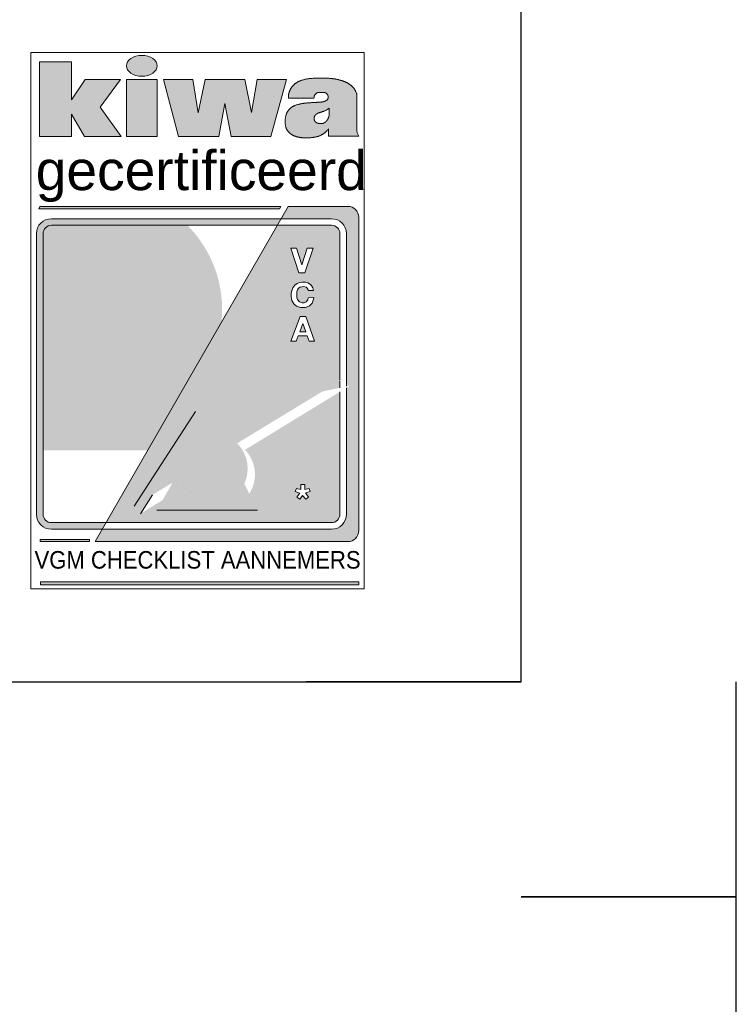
# Model space of a CAD drawing. Header units: millimetres. Extents: x -13501 to 278776, y 0 to 252300.
# Tile 108 of 132: x 263868 to 267200, y 83601 to 88177. Entities that reach past the tile are written whole.
import ezdxf
from ezdxf.enums import TextEntityAlignment as Align

# ---------------------------------------------------------------- set-up
doc = ezdxf.new("R2010")
doc.units = ezdxf.units.MM
doc.header["$LTSCALE"] = 100
doc.layers.get('0').update_dxf_attribs({"linetype": 'CONTINUOUS'})
doc.layers.add('Hulplijnen', color=7, linetype='CONTINUOUS', plot=False)
for name, color, linetype in [('SCHERMER_KADER', 7, 'CONTINUOUS'), ('SCHERMER_ONDERHOEK', 7, 'CONTINUOUS'), ('WT-tekst', 7, 'CONTINUOUS')]:
    doc.layers.add(name, color=color, linetype=linetype)
doc.styles.add('B-01', font='GOTHICI.TTF')
doc.styles.add('cg omega', font='GOTHICI.TTF', dxfattribs={"width": 1.32})
doc.styles.add('CG OMEGA BOLD', font='GOTHICBI.TTF', dxfattribs={"width": 1.32})
doc.styles.add('SANSSERIF', font='sanss___.ttf')

# ---------------------------------------------------------------- blocks, each defined once
blk = doc.blocks.new('vca')
at = {"lineweight": 5}
h = blk.add_hatch(color=256, dxfattribs=at)
h.paths.add_polyline_path([(4.165, 23.666), (2.528, 23.666), (1.889, 22.727), (1.889, 24.481), (0.398, 24.481), (0.398, 21.011), (1.889, 21.011), (1.889, 22.052), (2.498, 21.011), (4.201, 21.011), (3.217, 22.388)])
h.paths.add_polyline_path([(5.873, 23.666), (4.437, 23.666), (4.437, 21.011), (5.873, 21.011)])
edge = h.paths.add_edge_path()
edge.add_ellipse((5.156, 24.305), major_axis=(-0.717, 0), ratio=0.676668, start_angle=0, end_angle=360)
h.paths.add_polyline_path([(7.521, 23.666), (6.157, 23.666), (6.863, 21.011), (8.741, 21.011), (9.019, 22.546), (9.304, 21.011), (11.148, 21.011), (11.88, 23.666), (10.512, 23.666), (10.262, 22.135), (9.944, 23.666), (8.101, 23.666), (7.77, 22.118)])
h.paths.add_polyline_path([(15.147, 22.995), (15.139, 23.023), (15.13, 23.048), (15.122, 23.071), (15.114, 23.091), (15.106, 23.11), (15.098, 23.127), (15.091, 23.143), (15.083, 23.158), (15.075, 23.172), (15.067, 23.185), (15.059, 23.198), (15.051, 23.21), (15.042, 23.222), (15.034, 23.234), (15.025, 23.246), (15.016, 23.257), (15.006, 23.269), (14.996, 23.281), (14.986, 23.293), (14.976, 23.305), (14.965, 23.317), (14.953, 23.329), (14.941, 23.341), (14.929, 23.353), (14.916, 23.365), (14.903, 23.376), (14.89, 23.388), (14.876, 23.399), (14.862, 23.411), (14.847, 23.422), (14.832, 23.433), (14.817, 23.444), (14.801, 23.454), (14.785, 23.465), (14.768, 23.475), (14.752, 23.485), (14.735, 23.495), (14.718, 23.505), (14.7, 23.515), (14.683, 23.524), (14.665, 23.533), (14.647, 23.542), (14.629, 23.551), (14.611, 23.559), (14.593, 23.567), (14.575, 23.575), (14.557, 23.582), (14.54, 23.588), (14.523, 23.594), (14.507, 23.6), (14.49, 23.605), (14.474, 23.61), (14.458, 23.615), (14.442, 23.62), (14.425, 23.624), (14.409, 23.628), (14.392, 23.633), (14.375, 23.637), (14.358, 23.642), (14.34, 23.646), (14.322, 23.651), (14.304, 23.655), (14.286, 23.66), (14.268, 23.664), (14.25, 23.669), (14.232, 23.673), (14.213, 23.677), (14.195, 23.682), (14.176, 23.686), (14.158, 23.689), (14.139, 23.693), (14.12, 23.696), (14.102, 23.698), (14.083, 23.701), (14.064, 23.703), (14.045, 23.705), (14.026, 23.707), (14.007, 23.709), (13.987, 23.711), (13.968, 23.713), (13.948, 23.714), (13.928, 23.716), (13.905, 23.718), (13.88, 23.72), (13.851, 23.722), (13.817, 23.724), (13.779, 23.725), (13.733, 23.727), (13.681, 23.727), (13.624, 23.728), (13.563, 23.729), (13.499, 23.729), (13.435, 23.729), (13.372, 23.728), (13.312, 23.728), (13.256, 23.727), (13.206, 23.726), (13.161, 23.725), (13.121, 23.723), (13.084, 23.721), (13.051, 23.719), (13.021, 23.717), (12.992, 23.714), (12.964, 23.711), (12.937, 23.708), (12.91, 23.704), (12.883, 23.7), (12.856, 23.695), (12.83, 23.691), (12.804, 23.686), (12.778, 23.681), (12.753, 23.676), (12.727, 23.67), (12.702, 23.664), (12.676, 23.658), (12.651, 23.652), (12.626, 23.644), (12.601, 23.637), (12.576, 23.629), (12.551, 23.62), (12.527, 23.611), (12.502, 23.6), (12.478, 23.59), (12.455, 23.579), (12.432, 23.567), (12.41, 23.556), (12.389, 23.544), (12.369, 23.532), (12.35, 23.52), (12.333, 23.509), (12.316, 23.497), (12.301, 23.486), (12.287, 23.474), (12.273, 23.463), (12.26, 23.452), (12.248, 23.441), (12.235, 23.431), (12.224, 23.42), (12.212, 23.409), (12.201, 23.398), (12.19, 23.387), (12.18, 23.375), (12.169, 23.363), (12.158, 23.351), (12.148, 23.338), (12.137, 23.324), (12.127, 23.31), (12.117, 23.295), (12.107, 23.28), (12.097, 23.264), (12.087, 23.247), (12.077, 23.231), (12.068, 23.213), (12.059, 23.196), (12.051, 23.178), (12.043, 23.161), (12.035, 23.144), (12.028, 23.127), (12.021, 23.111), (12.015, 23.096), (12.01, 23.082), (12.005, 23.068), (12.001, 23.055), (11.997, 23.043), (11.994, 23.031), (11.991, 23.019), (11.988, 23.007), (11.985, 22.994), (11.983, 22.981), (11.98, 22.966), (11.978, 22.949), (11.976, 22.929), (11.974, 22.905), (11.973, 22.877), (11.972, 22.843), (11.972, 22.802), (13.16, 22.802), (13.164, 22.832), (13.167, 22.856), (13.173, 22.885), (13.181, 22.912), (13.189, 22.929), (13.2, 22.949), (13.214, 22.97), (13.23, 22.988), (13.246, 23.004), (13.263, 23.018), (13.281, 23.031), (13.3, 23.043), (13.32, 23.054), (13.339, 23.061), (13.358, 23.065), (13.382, 23.068), (13.408, 23.069), (13.428, 23.07), (13.452, 23.07), (13.477, 23.071), (13.503, 23.071), (13.529, 23.07), (13.554, 23.07), (13.579, 23.069), (13.6, 23.068), (13.629, 23.066), (13.656, 23.061), (13.681, 23.055), (13.705, 23.044), (13.726, 23.031), (13.745, 23.017), (13.762, 23.001), (13.776, 22.984), (13.787, 22.966), (13.798, 22.948), (13.807, 22.928), (13.814, 22.909), (13.818, 22.889), (13.82, 22.868), (13.821, 22.847), (13.82, 22.825), (13.816, 22.804), (13.811, 22.783), (13.802, 22.763), (13.792, 22.745), (13.779, 22.728), (13.762, 22.712), (13.74, 22.695), (13.719, 22.681), (13.7, 22.671), (13.682, 22.663), (13.662, 22.655), (13.641, 22.648), (13.618, 22.642), (13.592, 22.635), (13.563, 22.629), (13.532, 22.624), (13.497, 22.619), (13.468, 22.617), (13.448, 22.615), (13.427, 22.614), (13.405, 22.612), (13.383, 22.611), (13.361, 22.61), (13.338, 22.609), (13.316, 22.608), (13.293, 22.606), (13.271, 22.605), (13.248, 22.603), (13.225, 22.602), (13.202, 22.6), (13.178, 22.598), (13.153, 22.597), (13.128, 22.595), (13.101, 22.594), (13.074, 22.592), (13.046, 22.591), (13.018, 22.59), (12.989, 22.588), (12.96, 22.587), (12.932, 22.585), (12.903, 22.583), (12.876, 22.582), (12.848, 22.58), (12.822, 22.577), (12.795, 22.575), (12.769, 22.572), (12.744, 22.569), (12.718, 22.566), (12.693, 22.563), (12.669, 22.559), (12.644, 22.555), (12.619, 22.55), (12.595, 22.545), (12.571, 22.54), (12.546, 22.535), (12.521, 22.53), (12.497, 22.524), (12.472, 22.518), (12.446, 22.512), (12.421, 22.506), (12.396, 22.499), (12.371, 22.492), (12.347, 22.485), (12.322, 22.477), (12.298, 22.469), (12.275, 22.46), (12.252, 22.451), (12.23, 22.441), (12.208, 22.431), (12.187, 22.42), (12.166, 22.408), (12.146, 22.396), (12.127, 22.382), (12.107, 22.368), (12.089, 22.353), (12.071, 22.337), (12.053, 22.321), (12.036, 22.304), (12.02, 22.287), (12.004, 22.27), (11.989, 22.252), (11.974, 22.235), (11.961, 22.218), (11.948, 22.201), (11.935, 22.183), (11.924, 22.165), (11.913, 22.147), (11.902, 22.128), (11.893, 22.109), (11.884, 22.089), (11.876, 22.068), (11.868, 22.047), (11.861, 22.025), (11.855, 22.004), (11.85, 21.981), (11.845, 21.959), (11.84, 21.937), (11.836, 21.914), (11.833, 21.891), (11.83, 21.869), (11.828, 21.845), (11.826, 21.822), (11.824, 21.798), (11.823, 21.773), (11.823, 21.748), (11.823, 21.722), (11.823, 21.695), (11.824, 21.668), (11.825, 21.641), (11.827, 21.614), (11.829, 21.588), (11.832, 21.563), (11.836, 21.539), (11.839, 21.516), (11.844, 21.494), (11.849, 21.473), (11.854, 21.453), (11.861, 21.434), (11.867, 21.415), (11.875, 21.397), (11.882, 21.379), (11.891, 21.361), (11.9, 21.344), (11.909, 21.327), (11.919, 21.311), (11.929, 21.295), (11.939, 21.28), (11.949, 21.265), (11.959, 21.252), (11.969, 21.239), (11.979, 21.228), (11.989, 21.217), (11.999, 21.207), (12.009, 21.197), (12.02, 21.187), (12.031, 21.178), (12.042, 21.169), (12.053, 21.159), (12.065, 21.15), (12.078, 21.141), (12.091, 21.132), (12.104, 21.122), (12.118, 21.113), (12.132, 21.104), (12.147, 21.095), (12.162, 21.087), (12.177, 21.078), (12.193, 21.07), (12.21, 21.062), (12.226, 21.054), (12.243, 21.047), (12.261, 21.039), (12.278, 21.033), (12.296, 21.027), (12.314, 21.021), (12.333, 21.015), (12.351, 21.01), (12.369, 21.006), (12.387, 21.001), (12.405, 20.997), (12.423, 20.993), (12.44, 20.989), (12.457, 20.986), (12.474, 20.983), (12.49, 20.979), (12.507, 20.977), (12.524, 20.974), (12.542, 20.971), (12.56, 20.969), (12.578, 20.967), (12.597, 20.964), (12.617, 20.963), (12.636, 20.961), (12.657, 20.959), (12.677, 20.958), (12.698, 20.957), (12.718, 20.955), (12.739, 20.955), (12.76, 20.954), (12.782, 20.953), (12.803, 20.953), (12.824, 20.953), (12.845, 20.953), (12.867, 20.954), (12.888, 20.954), (12.91, 20.955), (12.932, 20.956), (12.954, 20.958), (12.975, 20.96), (12.997, 20.962), (13.02, 20.964), (13.042, 20.966), (13.064, 20.969), (13.087, 20.972), (13.109, 20.975), (13.132, 20.978), (13.155, 20.981), (13.177, 20.985), (13.2, 20.989), (13.222, 20.993), (13.244, 20.998), (13.265, 21.002), (13.287, 21.008), (13.308, 21.013), (13.329, 21.019), (13.35, 21.025), (13.37, 21.032), (13.391, 21.04), (13.412, 21.048), (13.433, 21.056), (13.453, 21.065), (13.474, 21.074), (13.495, 21.084), (13.515, 21.094), (13.534, 21.104), (13.554, 21.115), (13.572, 21.126), (13.59, 21.137), (13.607, 21.148), (13.624, 21.159), (13.64, 21.171), (13.656, 21.183), (13.671, 21.195), (13.687, 21.208), (13.702, 21.221), (13.717, 21.235), (13.733, 21.25), (13.748, 21.265), (13.764, 21.282), (13.78, 21.301), (13.797, 21.322), (13.814, 21.345), (13.831, 21.371), (13.831, 21.035), (15.251, 21.035), (15.233, 21.063), (15.217, 21.094), (15.201, 21.127), (15.187, 21.161), (15.175, 21.196), (15.164, 21.229), (15.154, 21.26), (15.147, 21.288)])
h.paths.add_polyline_path([(13.445, 22.136), (13.458, 22.139), (13.471, 22.143), (13.485, 22.148), (13.499, 22.152), (13.514, 22.157), (13.529, 22.162), (13.546, 22.167), (13.563, 22.173), (13.581, 22.179), (13.599, 22.185), (13.619, 22.193), (13.639, 22.2), (13.661, 22.209), (13.684, 22.218), (13.708, 22.229), (13.734, 22.243), (13.763, 22.259), (13.794, 22.278), (13.828, 22.301), (13.865, 22.329), (13.865, 21.975), (13.857, 21.953), (13.847, 21.926), (13.836, 21.896), (13.826, 21.873), (13.817, 21.853), (13.806, 21.831), (13.794, 21.808), (13.78, 21.787), (13.765, 21.766), (13.749, 21.746), (13.732, 21.727), (13.715, 21.709), (13.698, 21.692), (13.679, 21.677), (13.658, 21.664), (13.635, 21.651), (13.61, 21.64), (13.584, 21.631), (13.56, 21.627), (13.54, 21.625), (13.519, 21.624), (13.498, 21.623), (13.475, 21.624), (13.454, 21.624), (13.433, 21.625), (13.413, 21.626), (13.392, 21.628), (13.373, 21.63), (13.35, 21.634), (13.322, 21.641), (13.294, 21.653), (13.272, 21.665), (13.255, 21.676), (13.236, 21.692), (13.215, 21.713), (13.201, 21.734), (13.191, 21.753), (13.182, 21.773), (13.176, 21.793), (13.171, 21.815), (13.169, 21.837), (13.169, 21.859), (13.17, 21.88), (13.172, 21.901), (13.175, 21.92), (13.18, 21.942), (13.19, 21.966), (13.202, 21.986), (13.215, 22.001), (13.229, 22.016), (13.245, 22.032), (13.261, 22.048), (13.279, 22.063), (13.297, 22.076), (13.316, 22.088), (13.337, 22.099), (13.358, 22.107), (13.38, 22.115), (13.403, 22.122), (13.425, 22.129)], flags=16)
for color, points in [(256, [(11.627, 17.769), (0.41, 17.769), (0.374, 17.656), (11.559, 17.656)]), (256, [(15.247, 17.259, 0.414214), (14.737, 17.769), (11.964, 17.769), (11.634, 17.197), (13.979, 17.197, -0.414214), (14.673, 16.504), (14.673, 9.411), (14.848, 9.449), (14.673, 9.342), (14.673, 3.462, -0.414214), (13.979, 2.769), (3.314, 2.769), (2.983, 2.194), (14.737, 2.194, 0.414214), (15.247, 2.704)]), (256, [(11.458, 16.891), (11.634, 17.197), (0.95, 17.197, 0.414214), (0.257, 16.504), (0.257, 3.462, 0.414214), (0.95, 2.769), (3.314, 2.769), (3.491, 3.075), (0.95, 3.075, -0.414214), (0.563, 3.462), (0.563, 16.504, -0.414214), (0.95, 16.891)]), (254, [(6.632, 8.522, -0.299115), (0.563, 8.207), (0.563, 8.207, 0.252192), (5.599, 6.732)]), (252, [(0.563, 8.207), (0.563, 6.44), (5.431, 6.44), (5.599, 6.732, -0.252192)]), (254, [(6.123, 4.121), (7.047, 4.685, -0.069242), (6.853, 5.096), (6.586, 4.934)]), (252, [(10.151, 4.42, -0.485247), (7.57, 4.179, -0.111629), (7.047, 4.685), (6.123, 4.121), (5.854, 3.647), (10.53, 3.647)]), (254, [(7.57, 4.179, 0.485247), (10.151, 4.42), (9.922, 4.887, -0.446349)]), (256, [(0.432, 2.194), (2.721, 2.194), (2.721, 2.299), (0.432, 2.299)]), (256, [(15.241, 0.321), (0.439, 0.321), (0.439, 0.19), (15.241, 0.19)])]:
    blk.add_hatch(color=color, dxfattribs=at).paths.add_polyline_path(points)
h = blk.add_hatch(color=251, dxfattribs=at)
h.set_gradient(color1=(94, 94, 94), tint=1, name='SPHERICAL')
h.paths.add_polyline_path([(0.563, 12.881), (0.563, 8.207, 0.299115), (6.632, 8.522), (8.859, 12.384, 0.226963), (7.275, 16.891), (7.14, 16.891)])
h = blk.add_hatch(color=252, dxfattribs=at)
h.set_gradient(color1=(148, 148, 148), color2=(214, 214, 214), tint=1)
h.paths.add_polyline_path([(0.95, 16.891, 0.414214), (0.563, 16.504), (0.563, 12.881), (7.14, 16.891)])
h = blk.add_hatch(color=256, dxfattribs=at)
h.paths.add_polyline_path([(14.367, 9.718), (14.367, 16.504, 0.414214), (13.979, 16.891), (11.458, 16.891), (3.491, 3.075), (13.979, 3.075, 0.414214), (14.367, 3.462), (14.367, 9.155), (9.954, 6.46, -0.348139), (10.151, 4.42), (10.53, 3.647), (5.854, 3.647), (6.123, 4.121), (5.091, 3.49), (5.652, 4.366), (4.802, 3.848), (7.646, 8.241)])
h.paths.add_polyline_path([(12.09, 11.503), (12.522, 12.648), (12.789, 12.648), (13.192, 11.503), (12.942, 11.503), (12.852, 11.763), (12.432, 11.763), (12.34, 11.503)], flags=16)
h.paths.add_polyline_path([(12.496, 11.944), (12.639, 12.335), (12.776, 11.944)], flags=0)
h.paths.add_polyline_path([(12.349, 13.141), (12.218, 13.247), (12.129, 13.401), (12.093, 13.585), (12.102, 13.734), (12.125, 13.85), (12.181, 13.983), (12.268, 14.103), (12.381, 14.192), (12.481, 14.237), (12.601, 14.253), (12.762, 14.253), (12.882, 14.221), (13.007, 14.142), (13.068, 14.06), (13.115, 13.983), (13.141, 13.856), (12.905, 13.856), (12.893, 13.895), (12.852, 13.965), (12.791, 14.015), (12.694, 14.047), (12.608, 14.04), (12.517, 14.024), (12.449, 13.974), (12.395, 13.895), (12.363, 13.795), (12.361, 13.659), (12.363, 13.537), (12.397, 13.442), (12.492, 13.333), (12.614, 13.288), (12.707, 13.288), (12.803, 13.335), (12.875, 13.433), (12.898, 13.528), (13.147, 13.53), (13.145, 13.453), (13.079, 13.281), (12.959, 13.147), (12.773, 13.066), (12.542, 13.068)], flags=16)
h.paths.add_polyline_path([(12.456, 14.68), (12.083, 15.828), (12.355, 15.828), (12.601, 15.06), (12.848, 15.828), (13.117, 15.828), (12.742, 14.68)], flags=16)
h.paths.add_polyline_path([(12.549, 4.849), (12.731, 4.849), (12.731, 4.62), (12.943, 4.664), (12.99, 4.519), (12.773, 4.455), (12.901, 4.259), (12.779, 4.165), (12.63, 4.339), (12.498, 4.162), (12.359, 4.259), (12.51, 4.449), (12.288, 4.522), (12.35, 4.667), (12.549, 4.62)], flags=16)
h.paths.add_polyline_path([(14.367, 9.345), (14.367, 9.667), (13.546, 9.168)], flags=17)
h = blk.add_hatch(color=251, dxfattribs=at)
h.set_gradient(color1=(91, 91, 91), tint=1)
h.paths.add_polyline_path([(14.498, 9.747), (7.646, 8.241), (4.802, 3.848)])
h = blk.add_hatch(color=251, dxfattribs=at)
h.set_gradient(color1=(91, 91, 91), tint=1, name='SPHERICAL')
h.paths.add_polyline_path([(6.853, 5.096, 1.260061), (9.624, 6.725, 0.008307), (9.577, 6.753)])
for p, q in [((15.147, 21.288), (15.147, 22.995)), ((11.972, 22.802), (13.16, 22.802)), ((13.865, 21.975), (13.865, 22.329)), ((13.831, 21.371), (13.831, 21.035)), ((13.831, 21.035), (15.251, 21.035)), ((11.964, 17.769), (2.983, 2.194)), ((14.737, 17.769), (11.964, 17.769)), ((0.95, 17.197), (13.979, 17.197)), ((15.247, 2.704), (15.247, 17.259)), ((0.257, 3.462), (0.257, 16.504)), ((0.563, 3.462), (0.563, 16.504)), ((0.95, 16.891), (13.979, 16.891)), ((14.367, 16.504), (14.367, 9.718)), ((14.673, 16.504), (14.673, 9.411)), ((12.905, 13.856), (13.141, 13.856)), ((14.367, 9.667), (14.367, 9.345)), ((14.367, 9.155), (14.367, 3.462)), ((14.673, 9.342), (14.673, 3.462)), ((7.646, 8.241), (4.802, 3.848)), ((5.091, 3.49), (5.652, 4.366)), ((5.854, 3.647), (10.53, 3.647)), ((13.979, 3.075), (0.95, 3.075)), ((13.979, 2.769), (0.95, 2.769)), ((2.983, 2.194), (14.737, 2.194))]:
    blk.add_line(p, q, dxfattribs=at)
for points in [[(0.398, 24.481), (1.889, 24.481), (1.889, 22.727), (2.528, 23.666), (4.165, 23.666), (3.217, 22.388), (4.201, 21.011), (2.498, 21.011), (1.889, 22.052), (1.889, 21.011), (0.398, 21.011)], [(4.437, 23.666), (5.873, 23.666), (5.873, 21.011), (4.437, 21.011)], [(6.157, 23.666), (7.521, 23.666), (7.77, 22.118), (8.101, 23.666), (9.944, 23.666), (10.262, 22.135), (10.512, 23.666), (11.88, 23.666), (11.148, 21.011), (9.304, 21.011), (9.019, 22.546), (8.741, 21.011), (6.863, 21.011)], [(0.41, 17.769), (11.627, 17.769), (11.559, 17.656), (0.374, 17.656)], [(12.09, 11.503), (12.34, 11.503), (12.432, 11.763), (12.852, 11.763), (12.942, 11.503), (13.192, 11.503), (12.789, 12.648), (12.522, 12.648)], [(12.639, 12.335), (12.496, 11.944), (12.776, 11.944)], [(0.432, 2.194), (2.721, 2.194), (2.721, 2.299), (0.432, 2.299)], [(0.439, 0.19), (15.241, 0.19), (15.241, 0.321), (0.439, 0.321)]]:
    blk.add_lwpolyline(points, close=True, dxfattribs=at)
for points in [[(15.147, 22.995), (15.139, 23.023), (15.13, 23.048), (15.122, 23.071), (15.114, 23.091), (15.106, 23.11), (15.098, 23.127), (15.091, 23.143), (15.083, 23.158), (15.075, 23.172), (15.067, 23.185), (15.059, 23.198), (15.051, 23.21), (15.042, 23.222), (15.034, 23.234), (15.025, 23.246), (15.016, 23.257), (15.006, 23.269), (14.996, 23.281), (14.986, 23.293), (14.976, 23.305), (14.965, 23.317), (14.953, 23.329), (14.941, 23.341), (14.929, 23.353), (14.916, 23.365), (14.903, 23.376), (14.89, 23.388), (14.876, 23.399), (14.862, 23.411), (14.847, 23.422), (14.832, 23.433), (14.817, 23.444), (14.801, 23.454), (14.785, 23.465), (14.768, 23.475), (14.752, 23.485), (14.735, 23.495), (14.718, 23.505), (14.7, 23.515), (14.683, 23.524), (14.665, 23.533), (14.647, 23.542), (14.629, 23.551), (14.611, 23.559), (14.593, 23.567), (14.575, 23.575), (14.557, 23.582), (14.54, 23.588), (14.523, 23.594), (14.507, 23.6), (14.49, 23.605), (14.474, 23.61), (14.458, 23.615), (14.442, 23.62), (14.425, 23.624), (14.409, 23.628), (14.392, 23.633), (14.375, 23.637), (14.358, 23.642), (14.34, 23.646), (14.322, 23.651), (14.304, 23.655), (14.286, 23.66), (14.268, 23.664), (14.25, 23.669), (14.232, 23.673), (14.213, 23.677), (14.195, 23.682), (14.176, 23.686), (14.158, 23.689), (14.139, 23.693), (14.12, 23.696), (14.102, 23.698), (14.083, 23.701), (14.064, 23.703), (14.045, 23.705), (14.026, 23.707), (14.007, 23.709), (13.987, 23.711), (13.968, 23.713), (13.948, 23.714), (13.928, 23.716), (13.905, 23.718), (13.88, 23.72), (13.851, 23.722), (13.817, 23.724), (13.779, 23.725), (13.733, 23.727), (13.681, 23.727), (13.624, 23.728), (13.563, 23.729), (13.499, 23.729), (13.435, 23.729), (13.372, 23.728), (13.312, 23.728), (13.256, 23.727), (13.206, 23.726), (13.161, 23.725), (13.121, 23.723), (13.084, 23.721), (13.051, 23.719), (13.021, 23.717), (12.992, 23.714), (12.964, 23.711), (12.937, 23.708), (12.91, 23.704), (12.883, 23.7), (12.856, 23.695), (12.83, 23.691), (12.804, 23.686), (12.778, 23.681), (12.753, 23.676), (12.727, 23.67), (12.702, 23.664), (12.676, 23.658), (12.651, 23.652), (12.626, 23.644), (12.601, 23.637), (12.576, 23.629), (12.551, 23.62), (12.527, 23.611), (12.502, 23.6), (12.478, 23.59), (12.455, 23.579), (12.432, 23.567), (12.41, 23.556), (12.389, 23.544), (12.369, 23.532), (12.35, 23.52), (12.333, 23.509), (12.316, 23.497), (12.301, 23.486), (12.287, 23.474), (12.273, 23.463), (12.26, 23.452), (12.248, 23.441), (12.235, 23.431), (12.224, 23.42), (12.212, 23.409), (12.201, 23.398), (12.19, 23.387), (12.18, 23.375), (12.169, 23.363), (12.158, 23.351), (12.148, 23.338), (12.137, 23.324), (12.127, 23.31), (12.117, 23.295), (12.107, 23.28), (12.097, 23.264), (12.087, 23.247), (12.077, 23.231), (12.068, 23.213), (12.059, 23.196), (12.051, 23.178), (12.043, 23.161), (12.035, 23.144), (12.028, 23.127), (12.021, 23.111), (12.015, 23.096), (12.01, 23.082), (12.005, 23.068), (12.001, 23.055), (11.997, 23.043), (11.994, 23.031), (11.991, 23.019), (11.988, 23.007), (11.985, 22.994), (11.983, 22.981), (11.98, 22.966), (11.978, 22.949), (11.976, 22.929), (11.974, 22.905), (11.973, 22.877), (11.972, 22.843), (11.972, 22.802)], [(13.16, 22.802), (13.164, 22.832), (13.167, 22.856), (13.171, 22.876), (13.175, 22.893), (13.179, 22.906), (13.183, 22.917), (13.187, 22.926), (13.191, 22.934), (13.196, 22.942), (13.2, 22.949), (13.205, 22.956), (13.21, 22.963), (13.214, 22.97), (13.219, 22.976), (13.225, 22.982), (13.23, 22.988), (13.235, 22.993), (13.24, 22.999), (13.246, 23.004), (13.251, 23.009), (13.257, 23.014), (13.263, 23.018), (13.269, 23.023), (13.275, 23.027), (13.281, 23.031), (13.287, 23.035), (13.294, 23.039), (13.3, 23.043), (13.307, 23.047), (13.313, 23.05), (13.319, 23.053), (13.326, 23.056), (13.332, 23.058), (13.338, 23.061), (13.345, 23.063), (13.354, 23.064), (13.364, 23.066), (13.376, 23.067), (13.39, 23.068), (13.408, 23.069), (13.428, 23.07), (13.452, 23.07), (13.477, 23.071), (13.503, 23.071), (13.529, 23.07), (13.554, 23.07), (13.579, 23.069), (13.6, 23.068), (13.62, 23.066), (13.636, 23.064), (13.65, 23.062), (13.662, 23.06), (13.672, 23.057), (13.682, 23.054), (13.69, 23.051), (13.698, 23.047), (13.705, 23.044), (13.712, 23.04), (13.719, 23.035), (13.726, 23.031), (13.732, 23.027), (13.739, 23.022), (13.744, 23.017), (13.75, 23.013), (13.755, 23.008), (13.759, 23.003), (13.764, 22.998), (13.768, 22.993), (13.772, 22.988), (13.776, 22.983), (13.78, 22.978), (13.783, 22.972), (13.787, 22.966), (13.791, 22.96), (13.794, 22.954), (13.798, 22.948), (13.801, 22.942), (13.804, 22.935), (13.807, 22.929), (13.809, 22.922), (13.812, 22.916), (13.813, 22.909), (13.815, 22.902), (13.817, 22.896), (13.818, 22.889), (13.819, 22.882), (13.819, 22.875), (13.82, 22.868), (13.82, 22.861), (13.821, 22.854), (13.821, 22.847), (13.821, 22.84), (13.82, 22.833), (13.82, 22.825), (13.819, 22.818), (13.818, 22.811), (13.816, 22.804), (13.814, 22.797), (13.813, 22.79), (13.81, 22.783), (13.808, 22.776), (13.805, 22.77), (13.802, 22.763), (13.799, 22.757), (13.795, 22.751), (13.792, 22.745), (13.788, 22.74), (13.783, 22.734), (13.779, 22.728), (13.773, 22.723), (13.768, 22.717), (13.761, 22.712), (13.755, 22.706), (13.747, 22.7), (13.74, 22.695), (13.731, 22.689), (13.723, 22.684), (13.714, 22.679), (13.705, 22.674), (13.696, 22.669), (13.686, 22.665), (13.677, 22.661), (13.667, 22.657), (13.657, 22.653), (13.646, 22.65), (13.635, 22.647), (13.624, 22.643), (13.611, 22.64), (13.599, 22.637), (13.585, 22.634), (13.571, 22.631), (13.556, 22.628), (13.54, 22.625), (13.524, 22.623), (13.506, 22.62), (13.488, 22.618), (13.468, 22.617), (13.448, 22.615), (13.427, 22.614), (13.405, 22.612), (13.383, 22.611), (13.361, 22.61), (13.338, 22.609), (13.316, 22.608), (13.293, 22.606), (13.271, 22.605), (13.248, 22.603), (13.225, 22.602), (13.202, 22.6), (13.178, 22.598), (13.153, 22.597), (13.128, 22.595), (13.101, 22.594), (13.074, 22.592), (13.046, 22.591), (13.018, 22.59), (12.989, 22.588), (12.96, 22.587), (12.932, 22.585), (12.903, 22.583), (12.876, 22.582), (12.848, 22.58), (12.822, 22.577), (12.795, 22.575), (12.769, 22.572), (12.744, 22.569), (12.718, 22.566), (12.693, 22.563), (12.669, 22.559), (12.644, 22.555), (12.619, 22.55), (12.595, 22.545), (12.571, 22.54), (12.546, 22.535), (12.521, 22.53), (12.497, 22.524), (12.472, 22.518), (12.446, 22.512), (12.421, 22.506), (12.396, 22.499), (12.371, 22.492), (12.347, 22.485), (12.322, 22.477), (12.298, 22.469), (12.275, 22.46), (12.252, 22.451), (12.23, 22.441), (12.208, 22.431), (12.187, 22.42), (12.166, 22.408), (12.146, 22.396), (12.127, 22.382), (12.107, 22.368), (12.089, 22.353), (12.071, 22.337), (12.053, 22.321), (12.036, 22.304), (12.02, 22.287), (12.004, 22.27), (11.989, 22.252), (11.974, 22.235), (11.961, 22.218), (11.948, 22.201), (11.935, 22.183), (11.924, 22.165), (11.913, 22.147), (11.902, 22.128), (11.893, 22.109), (11.884, 22.089), (11.876, 22.068), (11.868, 22.047), (11.861, 22.025), (11.855, 22.004), (11.85, 21.981), (11.845, 21.959), (11.84, 21.937), (11.836, 21.914), (11.833, 21.891), (11.83, 21.869), (11.828, 21.845), (11.826, 21.822), (11.824, 21.798), (11.823, 21.773), (11.823, 21.748), (11.823, 21.722), (11.823, 21.695), (11.824, 21.668), (11.825, 21.641), (11.827, 21.614), (11.829, 21.588), (11.832, 21.563), (11.836, 21.539), (11.839, 21.516), (11.844, 21.494), (11.849, 21.473), (11.854, 21.453), (11.861, 21.434), (11.867, 21.415), (11.875, 21.397), (11.882, 21.379), (11.891, 21.361), (11.9, 21.344), (11.909, 21.327), (11.919, 21.311), (11.929, 21.295), (11.939, 21.28), (11.949, 21.265), (11.959, 21.252), (11.969, 21.239), (11.979, 21.228), (11.989, 21.217), (11.999, 21.207), (12.009, 21.197), (12.02, 21.187), (12.031, 21.178), (12.042, 21.169), (12.053, 21.159), (12.065, 21.15), (12.078, 21.141), (12.091, 21.132), (12.104, 21.122), (12.118, 21.113), (12.132, 21.104), (12.147, 21.095), (12.162, 21.087), (12.177, 21.078), (12.193, 21.07), (12.21, 21.062), (12.226, 21.054), (12.243, 21.047), (12.261, 21.039), (12.278, 21.033), (12.296, 21.027), (12.314, 21.021), (12.333, 21.015), (12.351, 21.01), (12.369, 21.006), (12.387, 21.001), (12.405, 20.997), (12.423, 20.993), (12.44, 20.989), (12.457, 20.986), (12.474, 20.983), (12.49, 20.979), (12.507, 20.977), (12.524, 20.974), (12.542, 20.971), (12.56, 20.969), (12.578, 20.967), (12.597, 20.964), (12.617, 20.963), (12.636, 20.961), (12.657, 20.959), (12.677, 20.958), (12.698, 20.957), (12.718, 20.955), (12.739, 20.955), (12.76, 20.954), (12.782, 20.953), (12.803, 20.953), (12.824, 20.953), (12.845, 20.953), (12.867, 20.954), (12.888, 20.954), (12.91, 20.955), (12.932, 20.956), (12.954, 20.958), (12.975, 20.96), (12.997, 20.962), (13.02, 20.964), (13.042, 20.966), (13.064, 20.969), (13.087, 20.972), (13.109, 20.975), (13.132, 20.978), (13.155, 20.981), (13.177, 20.985), (13.2, 20.989), (13.222, 20.993), (13.244, 20.998), (13.265, 21.002), (13.287, 21.008), (13.308, 21.013), (13.329, 21.019), (13.35, 21.025), (13.37, 21.032), (13.391, 21.04), (13.412, 21.048), (13.433, 21.056), (13.453, 21.065), (13.474, 21.074), (13.495, 21.084), (13.515, 21.094), (13.534, 21.104), (13.554, 21.115), (13.572, 21.126), (13.59, 21.137), (13.607, 21.148), (13.624, 21.159), (13.64, 21.171), (13.656, 21.183), (13.671, 21.195), (13.687, 21.208), (13.702, 21.221), (13.717, 21.235), (13.733, 21.25), (13.748, 21.265), (13.764, 21.282), (13.78, 21.301), (13.797, 21.322), (13.814, 21.345), (13.831, 21.371)], [(13.865, 22.329), (13.828, 22.301), (13.794, 22.278), (13.763, 22.259), (13.734, 22.243), (13.708, 22.229), (13.684, 22.218), (13.661, 22.209), (13.639, 22.2), (13.619, 22.193), (13.599, 22.185), (13.581, 22.179), (13.563, 22.173), (13.546, 22.167), (13.529, 22.162), (13.514, 22.157), (13.499, 22.152), (13.485, 22.148), (13.471, 22.143), (13.458, 22.139), (13.445, 22.136), (13.433, 22.132), (13.421, 22.128), (13.41, 22.125), (13.398, 22.121), (13.387, 22.117), (13.375, 22.114), (13.364, 22.11), (13.353, 22.105), (13.343, 22.101), (13.332, 22.096), (13.322, 22.091), (13.312, 22.085), (13.302, 22.079), (13.292, 22.073), (13.283, 22.066), (13.274, 22.058), (13.265, 22.051), (13.257, 22.043), (13.248, 22.036), (13.24, 22.028), (13.233, 22.02), (13.225, 22.013), (13.218, 22.005), (13.212, 21.997), (13.206, 21.99), (13.2, 21.982), (13.195, 21.974), (13.19, 21.966), (13.186, 21.958), (13.183, 21.95), (13.18, 21.942), (13.178, 21.933), (13.176, 21.924), (13.174, 21.915), (13.172, 21.905), (13.171, 21.896), (13.17, 21.886), (13.169, 21.875), (13.169, 21.864), (13.169, 21.854), (13.169, 21.843), (13.17, 21.832), (13.171, 21.821), (13.172, 21.81), (13.175, 21.799), (13.177, 21.788), (13.181, 21.778), (13.184, 21.768), (13.189, 21.758), (13.193, 21.748), (13.198, 21.739), (13.204, 21.73), (13.209, 21.722), (13.216, 21.714), (13.222, 21.706), (13.229, 21.699), (13.236, 21.692), (13.244, 21.686), (13.251, 21.679), (13.26, 21.674), (13.268, 21.668), (13.277, 21.663), (13.285, 21.658), (13.294, 21.653), (13.304, 21.649), (13.313, 21.645), (13.322, 21.642), (13.332, 21.639), (13.341, 21.636), (13.35, 21.634), (13.36, 21.632), (13.369, 21.63), (13.379, 21.629), (13.388, 21.628), (13.398, 21.627), (13.408, 21.626), (13.418, 21.626), (13.428, 21.625), (13.438, 21.625), (13.449, 21.624), (13.46, 21.624), (13.47, 21.624), (13.481, 21.624), (13.492, 21.623), (13.502, 21.624), (13.513, 21.624), (13.523, 21.624), (13.534, 21.625), (13.544, 21.625), (13.555, 21.627), (13.564, 21.628), (13.574, 21.63), (13.584, 21.632), (13.593, 21.635), (13.602, 21.637), (13.611, 21.641), (13.619, 21.644), (13.627, 21.648), (13.635, 21.652), (13.643, 21.656), (13.65, 21.66), (13.658, 21.664), (13.665, 21.668), (13.672, 21.673), (13.678, 21.678), (13.685, 21.682), (13.691, 21.687), (13.698, 21.693), (13.704, 21.698), (13.71, 21.703), (13.716, 21.709), (13.721, 21.715), (13.727, 21.721), (13.733, 21.727), (13.738, 21.733), (13.744, 21.74), (13.749, 21.746), (13.754, 21.753), (13.76, 21.76), (13.765, 21.766), (13.77, 21.773), (13.775, 21.78), (13.78, 21.787), (13.784, 21.794), (13.789, 21.801), (13.793, 21.808), (13.798, 21.816), (13.802, 21.823), (13.806, 21.831), (13.811, 21.84), (13.815, 21.848), (13.819, 21.858), (13.824, 21.867), (13.828, 21.878), (13.833, 21.89), (13.839, 21.903), (13.844, 21.918), (13.851, 21.934), (13.857, 21.953), (13.865, 21.975)], [(15.251, 21.035), (15.233, 21.063), (15.217, 21.094), (15.201, 21.127), (15.187, 21.161), (15.175, 21.196), (15.164, 21.229), (15.154, 21.26), (15.147, 21.288)], [(12.083, 15.828), (12.355, 15.828), (12.601, 15.06), (12.848, 15.828), (13.117, 15.828), (12.742, 14.68), (12.456, 14.68), (12.083, 15.828)], [(13.141, 13.856), (13.141, 13.856), (13.115, 13.983), (13.068, 14.06), (13.007, 14.142), (12.882, 14.221), (12.762, 14.253), (12.601, 14.253), (12.481, 14.237), (12.381, 14.192), (12.268, 14.103), (12.181, 13.983), (12.125, 13.85), (12.102, 13.734), (12.093, 13.585), (12.129, 13.401), (12.218, 13.247), (12.349, 13.141), (12.542, 13.068), (12.773, 13.066), (12.959, 13.147), (13.079, 13.281), (13.145, 13.453), (13.147, 13.53)], [(12.898, 13.528), (12.875, 13.433), (12.803, 13.335), (12.707, 13.288), (12.614, 13.288), (12.492, 13.333), (12.397, 13.442), (12.363, 13.537), (12.361, 13.659), (12.363, 13.795), (12.395, 13.895), (12.449, 13.974), (12.517, 14.024), (12.608, 14.04), (12.694, 14.047), (12.791, 14.015), (12.852, 13.965), (12.893, 13.895), (12.905, 13.856)], [(13.147, 13.53), (12.9, 13.528)], [(12.549, 4.849), (12.731, 4.849), (12.731, 4.62), (12.943, 4.664), (12.99, 4.519), (12.773, 4.455), (12.901, 4.259), (12.779, 4.165), (12.63, 4.339), (12.498, 4.162), (12.359, 4.259), (12.51, 4.449), (12.288, 4.522), (12.35, 4.667), (12.549, 4.62), (12.549, 4.849)]]:
    blk.add_lwpolyline(points, dxfattribs=at)
for centre, radius, start, end in [((14.737, 17.259), 0.51, 0, 90), ((0.95, 16.504), 0.694, 90, 180), ((13.979, 16.504), 0.694, 0, 90), ((0.95, 16.504), 0.388, 90, 180), ((13.979, 16.504), 0.388, 0, 90), ((0.95, 3.462), 0.694, 180, 270), ((0.95, 3.462), 0.388, 180, 270), ((13.979, 3.462), 0.388, 270, 0), ((13.979, 3.462), 0.694, 270, 0), ((14.737, 2.704), 0.51, 270, 0)]:
    blk.add_arc(centre, radius, start, end, dxfattribs=at)
blk.add_ellipse((5.156, 24.305), major_axis=(-0.717, 0), ratio=0.676668, dxfattribs=at)
at = {"layer": 'Hulplijnen', "lineweight": 5}
blk.add_lwpolyline([(0, 24.928), (15.497, 24.928), (15.497, 0), (0, 0)], close=True, dxfattribs=at)
at = {"lineweight": 5}
for s, insert, char_height, width, attachment_point, style in [('gecertificeerd', (0.223, 20.363), 1.836, 15.02413, 1, 'SANSSERIF'), ('{\\fSansSerif|b0|i0|c2|p2;\\W0.9;VGM CHECKLIST AANNEMERS }', (7.748, 1.754), 0.816, 18.11766, 2, 'B-01')]:
    blk.add_mtext(s, dxfattribs=dict(at, insert=insert, char_height=char_height, width=width, attachment_point=attachment_point, style=style))
blk = doc.blocks.new('1350x840')
at = {"layer": 'SCHERMER_KADER', "color": 8, "linetype": 'Continuous'}
for p, q in [((10, 831), (0, 831)), ((10, 821), (10, 831)), ((0, 0), (0, 821)), ((-1316, 0), (0, 0)), ((10, -10), (10, 0)), ((0, -10), (10, -10))]:
    blk.add_line(p, q, dxfattribs=at)
at = {"layer": 'SCHERMER_ONDERHOEK', "color": 8}
for q in [(0, 10), (-10, 0)]:
    blk.add_line((0, 0), q, dxfattribs=at)
at = {"layer": 'WT-tekst'}
blk.add_blockref('vca', (-22.8, 4.32), dxfattribs=at)
at = {"layer": 'SCHERMER_ONDERHOEK', "style": 'B-01'}
for tag, p in [('WIJZA', (-161.007, 168.4)), ('WIJZG', (-75.507, 168.4)), ('OMSCHRIJVINGA', (-161.007, 162)), ('OMSCHRIJVINGG', (-75.507, 162)), ('WIJZB', (-161.007, 155.6)), ('WIJZH', (-75.507, 155.6)), ('OMSCHRIJVINGB', (-161.007, 149.2)), ('OMSCHRIJVINGH', (-75.507, 149.2)), ('WIJZC', (-161.007, 142.8)), ('WIJZI', (-75.507, 142.8)), ('OMSCHRIJVINGC', (-161.007, 136.4)), ('OMSCHRIJVINGI', (-75.507, 136.4)), ('WIJZD', (-161.007, 130)), ('WIJZJ', (-75.507, 130)), ('OMSCHRIJVINGD', (-161.007, 123.6)), ('OMSCHRIJVINGJ', (-75.507, 123.6)), ('WIJZE', (-161.007, 117.2)), ('WIJZK', (-75.507, 117.2)), ('OMSCHRIJVINGE', (-161.007, 110.8)), ('OMSCHRIJVINGK', (-75.507, 110.8)), ('WIJZF', (-161.007, 104.4)), ('WIJZL', (-75.507, 104.4)), ('OMSCHRIJVINGF', (-161.007, 98)), ('OMSCHRIJVINGL', (-75.507, 98))]:
    blk.add_attdef(tag, text='', height=1.8, dxfattribs=at).set_placement(p, align=Align.MIDDLE_LEFT)
at = {"layer": 'SCHERMER_ONDERHOEK', "style": 'cg omega', "oblique": 15, "width": 1.32}
blk.add_attdef('STATUS', (-179.5, 76.8), '', height=3.5, dxfattribs=at)
at = {"layer": 'SCHERMER_ONDERHOEK', "width": 1.32}
for tag, height, style, p in [('BENAMING', 2.34, 'CG OMEGA BOLD', (-161.258, 58)), ('BENAMING2', 2.34, 'CG OMEGA BOLD', (-161.258, 51.6)), ('BETREFT', 2.34, 'CG OMEGA BOLD', (-161.258, 45.2)), ('SCHAAL', 1.8, 'cg omega', (-161.258, 38.8)), ('DATUM', 1.8, 'cg omega', (-161.258, 26)), ('NR', 1.8, 'cg omega', (-125.231, 19.6)), ('A?', 1.8, 'cg omega', (-72.693, 19.6)), ('TEKNR.', 2.34, 'CG OMEGA BOLD', (-72.693, 13.2)), ('DD', 1.8, 'cg omega', (-125.231, 13.2))]:
    blk.add_attdef(tag, text='', height=height, dxfattribs=dict(at, style=style)).set_placement(p, align=Align.MIDDLE_LEFT)

msp = doc.modelspace()

# ---------------------------------------------------------------- block references
at = {"xscale": 100, "yscale": 100, "zscale": 100}
for p in [(266200, 85100), (266200, 1000)]:
    msp.add_blockref('1350x840', p, dxfattribs=at)

doc.saveas('drawing.dxf')
